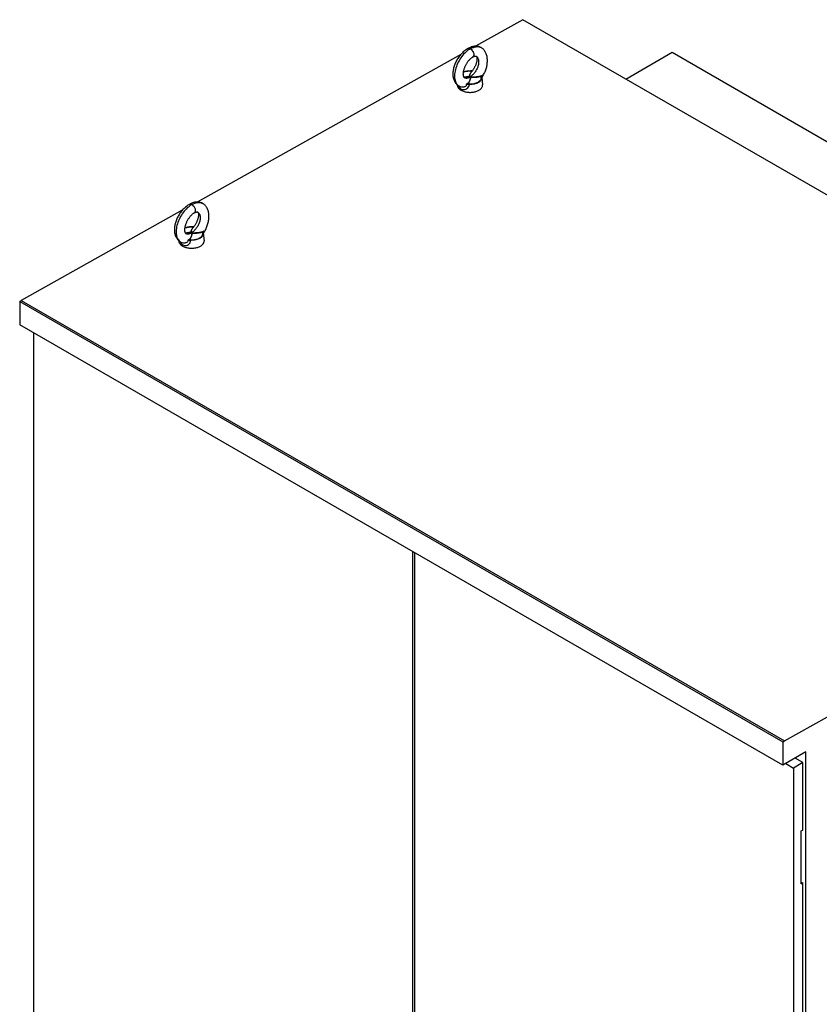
# Model space of a CAD drawing. Header units: millimetres. Extents: x 278 to 2158, y 330 to 3071.
# Tile 2 of 3: x 278 to 1391, y 1700 to 3071. Entities that reach past the tile are written whole.
import ezdxf

# ---------------------------------------------------------------- set-up
doc = ezdxf.new("R2010")
doc.units = ezdxf.units.MM
doc.header["$LTSCALE"] = 221.143391
doc.layers.get('0').update_dxf_attribs({"linetype": 'CONTINUOUS'})

msp = doc.modelspace()

# ---------------------------------------------------------------- linework, layer by layer
at = {"color": 7, "linetype": 'Continuous'}
for p, q in [((978.3, 3070.8), (912.4, 3033.9)), ((2040, 2457.8), (978.3, 3070.8)), ((902.8, 3031.2), (901.8, 3030.6)), ((901.8, 3030.7), (901.8, 3030.7)), ((901.8, 3030.7), (901.8, 3030.7)), ((920.2, 3032), (920.2, 3032)), ((891.9, 3022.4), (525, 2817)), ((908.1, 3018.5), (908.6, 3018.8)), ((913, 3020.1), (913.2, 3020)), ((913.2, 3020), (913.2, 3020)), ((913.2, 3020), (913.3, 3019.9)), ((913.2, 3020), (913.2, 3020)), ((1121.4, 2988.2), (1185.8, 3025.4)), ((1185.8, 3025.4), (1595.9, 2788.6)), ((905.6, 2999.3), (905.6, 2999.3)), ((905.6, 2999.3), (905.6, 2999.3)), ((906.6, 2998.1), (906.6, 2998.1)), ((906.6, 2998.1), (906.6, 2998.1)), ((921, 2990.6), (921, 2990.6)), ((921, 2990.6), (921, 2990.6)), ((921, 2990.4), (922.1, 2980.1)), ((921.9, 2991.4), (921.9, 2991.4)), ((889.6, 2978.3), (890, 2978.1)), ((889.6, 2978.3), (889.6, 2978.3)), ((891.8, 2977.3), (891.8, 2977.3)), ((515.4, 2814.3), (514.3, 2813.7)), ((514.4, 2813.8), (514.4, 2813.8)), ((514.4, 2813.8), (514.4, 2813.8)), ((532.8, 2815.1), (532.8, 2815.1)), ((504.5, 2805.5), (280.4, 2680.1)), ((520.7, 2801.7), (521.1, 2801.9)), ((525.6, 2803.2), (525.8, 2803.1)), ((525.8, 2803.1), (525.8, 2803.1)), ((525.8, 2803.1), (525.8, 2803.1)), ((525.8, 2803.1), (525.9, 2803)), ((518.2, 2782.4), (518.2, 2782.4)), ((518.2, 2782.4), (518.2, 2782.4)), ((519.2, 2781.2), (519.1, 2781.2)), ((519.2, 2781.2), (519.1, 2781.2)), ((533.6, 2773.7), (533.6, 2773.7)), ((533.6, 2773.7), (533.6, 2773.7)), ((533.6, 2773.5), (534.7, 2763.2)), ((534.5, 2774.6), (534.5, 2774.6)), ((502.2, 2761.4), (502.5, 2761.2)), ((502.2, 2761.4), (502.2, 2761.4)), ((504.4, 2760.4), (504.4, 2760.4)), ((278.3, 2678.8), (280.4, 2680.1)), ((278.3, 2678.8), (278.3, 2646.2)), ((278.3, 2678.8), (1340, 2065.9)), ((280.4, 2680.1), (1342.1, 2067.1)), ((1340, 2033.2), (278.3, 2646.2)), ((298.1, 1031), (298.1, 2634.7)), ((1342.1, 2067.1), (2040, 2457.8)), ((824.9, 2330.6), (824.9, 726.8)), ((828.1, 725), (828.1, 2328.8)), ((1340, 2065.9), (1342.1, 2067.1)), ((1340, 2065.9), (1340, 2033.2)), ((1371.8, 2051.6), (1340, 2033.2)), ((1367.8, 2036.8), (1357, 2043)), ((1371.8, 330), (1371.8, 2051.6)), ((1344.1, 2035.6), (1354.9, 2029.3)), ((1367.8, 2036.8), (1354.9, 2029.3)), ((1354.9, 2029.3), (1354.9, 420.8)), ((1367.8, 1942.9), (1367.8, 2036.8)), ((1365.6, 1941.7), (1367.8, 1942.9)), ((1365.6, 1868.2), (1365.6, 1941.7)), ((1365.6, 1870.6), (1367.8, 1869.4)), ((1365.6, 1868.2), (1367.8, 1869.4)), ((1367.8, 1493.8), (1367.8, 1869.4))]:
    msp.add_line(p, q, dxfattribs=at)
for points in [[(901.8, 3030.6), (900.8, 3030.1), (899.7, 3029.4), (898.6, 3028.6), (897.5, 3027.8), (896.4, 3026.9), (895.3, 3025.9), (894.3, 3024.9), (893.3, 3023.9), (892.3, 3022.8), (891.3, 3021.7), (890.4, 3020.6), (889.5, 3019.4), (888.6, 3018.2), (887.8, 3016.9), (887, 3015.7), (886.3, 3014.4), (885.6, 3013), (884.9, 3011.7), (884.3, 3010.4), (883.7, 3009), (883.2, 3007.6), (882.7, 3006.3), (882.3, 3004.9), (881.9, 3003.5), (881.6, 3002.1), (881.3, 3000.7), (881.1, 2999.3), (881, 2997.9), (880.9, 2996.5), (880.9, 2995.1), (880.9, 2993.7), (881, 2992.3), (881.2, 2991), (881.5, 2989.8), (881.8, 2988.6), (882.1, 2987.5), (882.6, 2986.4), (883, 2985.3), (883.6, 2984.4), (884.1, 2983.5), (884.7, 2982.6), (885.3, 2981.8), (886, 2981.1), (886.8, 2980.4), (887.5, 2979.7), (888.3, 2979.1), (889.1, 2978.6), (889.6, 2978.3)], [(920.2, 3032), (919.8, 3032.2), (918.9, 3032.6), (918, 3033), (917.1, 3033.3), (916.2, 3033.5), (915.2, 3033.7), (914.2, 3033.8), (913.1, 3033.9), (912.1, 3033.9), (911, 3033.8), (909.8, 3033.7), (908.7, 3033.4), (907.5, 3033.2), (906.4, 3032.8), (905.2, 3032.3), (904, 3031.8), (902.8, 3031.2)], [(921.9, 2991.4), (922.2, 2991.9), (923, 2993.2), (923.7, 2994.4), (924.4, 2995.7), (925, 2997.1), (925.6, 2998.4), (926.1, 2999.8), (926.6, 3001.2), (927.1, 3002.6), (927.5, 3004), (927.9, 3005.4), (928.2, 3006.8), (928.4, 3008.2), (928.7, 3009.7), (928.8, 3011.1), (928.9, 3012.6), (928.9, 3014), (928.9, 3015.5), (928.8, 3016.9), (928.6, 3018.2), (928.4, 3019.5), (928.1, 3020.8), (927.7, 3022), (927.3, 3023.2), (926.9, 3024.2), (926.4, 3025.3), (925.9, 3026.2), (925.3, 3027.1), (924.8, 3027.9), (924.1, 3028.7), (923.5, 3029.4), (922.8, 3030.1), (922.1, 3030.7), (921.3, 3031.3), (920.5, 3031.8), (920.2, 3032)], [(896.6, 2990.3), (896.6, 2990.3), (896.6, 2990.3), (896.5, 2990.4), (896.5, 2990.4), (896.4, 2990.5), (896.3, 2990.7), (896.2, 2990.9), (896.1, 2991.1), (896, 2991.4), (895.9, 2991.7), (895.8, 2992), (895.7, 2992.4), (895.6, 2992.9), (895.5, 2993.3), (895.5, 2993.8), (895.5, 2994.4), (895.4, 2994.9), (895.4, 2995.5), (895.5, 2996.2), (895.5, 2996.9), (895.6, 2997.6), (895.7, 2998.3), (895.8, 2999.1), (896, 2999.9), (896.2, 3000.7), (896.4, 3001.6), (896.7, 3002.4), (897, 3003.3), (897.3, 3004.1), (897.6, 3005), (898, 3005.9), (898.4, 3006.7), (898.8, 3007.6), (899.2, 3008.4), (899.7, 3009.2), (900.2, 3010), (900.7, 3010.8), (901.2, 3011.6), (901.7, 3012.4), (902.3, 3013.1), (902.8, 3013.8), (903.4, 3014.5), (904, 3015.1), (904.6, 3015.7), (905.2, 3016.3), (905.7, 3016.8), (906.3, 3017.3), (906.9, 3017.7), (907.5, 3018.2), (908.1, 3018.5)], [(913.3, 3019.9), (913.5, 3019.8), (913.6, 3019.7), (913.7, 3019.6), (913.8, 3019.4), (913.9, 3019.2), (914, 3019), (914, 3018.8), (914.1, 3018.5), (914.2, 3018.2), (914.3, 3017.9), (914.3, 3017.5), (914.3, 3017.1), (914.4, 3016.6), (914.4, 3016.2), (914.4, 3015.7), (914.3, 3015.1), (914.3, 3014.6), (914.2, 3013.9), (914.1, 3013.3), (914, 3012.6), (913.8, 3011.9), (913.6, 3011.1), (913.4, 3010.4), (913.2, 3009.6), (912.9, 3008.8), (912.6, 3008), (912.3, 3007.1), (911.9, 3006.3), (911.5, 3005.5), (911.1, 3004.6), (910.6, 3003.8), (910.1, 3002.9), (909.6, 3002.1), (909.1, 3001.3), (908.6, 3000.5), (908, 2999.7)], [(908.5, 3018.8), (908.9, 3019), (909.3, 3019.2), (909.7, 3019.4), (910.1, 3019.6), (910.5, 3019.7), (910.8, 3019.9), (911.2, 3020), (911.5, 3020), (911.8, 3020.1), (912, 3020.1), (912.2, 3020.1), (912.4, 3020.2), (912.6, 3020.1), (912.8, 3020.1), (912.9, 3020.1), (913, 3020.1)], [(907.9, 2999.5), (907.8, 2999.5), (907.5, 2999.5), (907.2, 2999.4), (906.9, 2999.4), (906.6, 2999.4), (906.3, 2999.4), (906, 2999.4), (905.7, 2999.4), (905.6, 2999.4)], [(908, 2999.7), (907.4, 2998.9), (906.8, 2998.2), (906.7, 2998)], [(921.1, 2989.2), (921.1, 2989.2), (921.2, 2989.3), (921.2, 2989.4), (921.2, 2989.6), (921.2, 2989.7), (921.3, 2989.9), (921.3, 2990.1), (921.4, 2990.3), (921.5, 2990.6), (921.6, 2990.8), (921.7, 2991), (921.9, 2991.3), (921.9, 2991.4)], [(890, 2978.1), (890.7, 2977.7), (891.5, 2977.4), (891.8, 2977.3)], [(514.4, 2813.8), (513.4, 2813.2), (512.3, 2812.5), (511.2, 2811.7), (510.1, 2810.9), (509, 2810), (507.9, 2809), (506.9, 2808.1), (505.9, 2807), (504.9, 2806), (503.9, 2804.8), (503, 2803.7), (502.1, 2802.5), (501.2, 2801.3), (500.4, 2800), (499.6, 2798.8), (498.9, 2797.5), (498.2, 2796.2), (497.5, 2794.8), (496.9, 2793.5), (496.3, 2792.1), (495.8, 2790.7), (495.3, 2789.4), (494.9, 2788), (494.5, 2786.6), (494.2, 2785.2), (493.9, 2783.8), (493.7, 2782.4), (493.6, 2781), (493.5, 2779.6), (493.5, 2778.2), (493.5, 2776.8), (493.6, 2775.5), (493.8, 2774.2), (494.1, 2772.9), (494.4, 2771.7), (494.7, 2770.6), (495.2, 2769.5), (495.6, 2768.5), (496.2, 2767.5), (496.7, 2766.6), (497.3, 2765.7), (497.9, 2764.9), (498.6, 2764.2), (499.3, 2763.5), (500.1, 2762.8), (500.9, 2762.2), (501.7, 2761.7), (502.2, 2761.4)], [(532.8, 2815.1), (532.4, 2815.3), (531.5, 2815.7), (530.6, 2816.1), (529.7, 2816.4), (528.7, 2816.6), (527.8, 2816.8), (526.8, 2816.9), (525.7, 2817), (524.7, 2817), (523.6, 2816.9), (522.4, 2816.8), (521.3, 2816.6), (520.1, 2816.3), (518.9, 2815.9), (517.8, 2815.4), (516.6, 2814.9), (515.4, 2814.3)], [(534.5, 2774.6), (534.8, 2775), (535.6, 2776.3), (536.3, 2777.5), (537, 2778.8), (537.6, 2780.2), (538.2, 2781.5), (538.7, 2782.9), (539.2, 2784.3), (539.7, 2785.7), (540.1, 2787.1), (540.5, 2788.5), (540.8, 2789.9), (541, 2791.3), (541.2, 2792.8), (541.4, 2794.2), (541.5, 2795.7), (541.5, 2797.1), (541.5, 2798.6), (541.4, 2800), (541.2, 2801.3), (541, 2802.6), (540.7, 2803.9), (540.3, 2805.1), (539.9, 2806.3), (539.5, 2807.3), (539, 2808.4), (538.5, 2809.3), (537.9, 2810.2), (537.3, 2811.1), (536.7, 2811.8), (536.1, 2812.5), (535.4, 2813.2), (534.7, 2813.8), (533.9, 2814.4), (533.1, 2814.9), (532.8, 2815.1)], [(509.1, 2773.4), (509.2, 2773.4), (509.2, 2773.4), (509.1, 2773.5), (509.1, 2773.5), (509, 2773.6), (508.9, 2773.8), (508.8, 2774), (508.7, 2774.2), (508.6, 2774.5), (508.5, 2774.8), (508.4, 2775.1), (508.3, 2775.5), (508.2, 2776), (508.1, 2776.4), (508.1, 2776.9), (508, 2777.5), (508, 2778), (508, 2778.7), (508.1, 2779.3), (508.1, 2780), (508.2, 2780.7), (508.3, 2781.5), (508.4, 2782.2), (508.6, 2783), (508.8, 2783.8), (509, 2784.7), (509.3, 2785.5), (509.5, 2786.4), (509.9, 2787.2), (510.2, 2788.1), (510.6, 2789), (511, 2789.8), (511.4, 2790.7), (511.8, 2791.5), (512.3, 2792.3), (512.8, 2793.2), (513.3, 2794), (513.8, 2794.7), (514.3, 2795.5), (514.9, 2796.2), (515.4, 2796.9), (516, 2797.6), (516.6, 2798.2), (517.2, 2798.8), (517.7, 2799.4), (518.3, 2799.9), (518.9, 2800.4), (519.5, 2800.9), (520.1, 2801.3), (520.7, 2801.7)], [(525.9, 2803), (526.1, 2802.9), (526.2, 2802.8), (526.3, 2802.7), (526.4, 2802.5), (526.5, 2802.3), (526.6, 2802.1), (526.6, 2801.9), (526.7, 2801.6), (526.8, 2801.3), (526.8, 2801), (526.9, 2800.6), (526.9, 2800.2), (527, 2799.8), (527, 2799.3), (527, 2798.8), (526.9, 2798.2), (526.9, 2797.7), (526.8, 2797), (526.7, 2796.4), (526.6, 2795.7), (526.4, 2795), (526.2, 2794.2), (526, 2793.5), (525.8, 2792.7), (525.5, 2791.9), (525.2, 2791.1), (524.8, 2790.2), (524.5, 2789.4), (524.1, 2788.6), (523.7, 2787.7), (523.2, 2786.9), (522.7, 2786), (522.2, 2785.2), (521.7, 2784.4), (521.2, 2783.6), (520.6, 2782.8)], [(521.1, 2801.9), (521.5, 2802.1), (521.9, 2802.4), (522.3, 2802.5), (522.7, 2802.7), (523.1, 2802.9), (523.4, 2803), (523.8, 2803.1), (524.1, 2803.1), (524.4, 2803.2), (524.6, 2803.2), (524.8, 2803.3), (525, 2803.3), (525.2, 2803.3), (525.4, 2803.2), (525.5, 2803.2), (525.6, 2803.2)], [(520.5, 2782.6), (520.4, 2782.6), (520.1, 2782.6), (519.8, 2782.6), (519.5, 2782.5), (519.2, 2782.5), (518.9, 2782.5), (518.6, 2782.5), (518.3, 2782.5), (518.2, 2782.5)], [(520.6, 2782.8), (520, 2782), (519.4, 2781.3), (519.2, 2781.1)], [(533.7, 2772.3), (533.7, 2772.3), (533.7, 2772.4), (533.8, 2772.5), (533.8, 2772.7), (533.8, 2772.8), (533.9, 2773), (533.9, 2773.2), (534, 2773.4), (534.1, 2773.7), (534.2, 2773.9), (534.3, 2774.2), (534.4, 2774.4), (534.5, 2774.6)], [(502.5, 2761.2), (503.3, 2760.9), (504.1, 2760.5), (504.4, 2760.4)]]:
    msp.add_lwpolyline(points, dxfattribs=at)
for centre, radius, start, end in [((902.9, 3028.6), 2.37, 118.4246, 118.9706), ((907.4, 3020.9), 2.38, 300.2271, 305.0051), ((910.5, 3015.2), 5.49, 59.8856, 60.5587), ((910.5, 3015.2), 5.49, 59.3186, 59.8856), ((903.7, 2991.9), 0.239, 242.2167, 245.5986), ((906, 2990.7), 0.322, 236.3074, 239.1351), ((913.3, 2992.1), 8.99, 130.6342, 138.3437), ((915.2, 2989.7), 5.82, 7.8731, 8.3495), ((915.2, 2989.7), 5.8, 7.3961, 7.8731), ((915.3, 2989.7), 5.78, 6.2015, 7.3965), ((894.6, 2987.1), 10.1, 239.1987, 240.6171), ((903.4, 2971), 10.5, 87.608, 101.0796), ((903.5, 2971.7), 9.01, 88.2485, 102.5176), ((515.5, 2811.7), 2.37, 118.4246, 118.9706), ((519.9, 2804), 2.38, 300.2271, 305.0051), ((523.1, 2798.3), 5.49, 59.8856, 60.5587), ((523.1, 2798.3), 5.49, 59.3186, 59.8856), ((525.9, 2775.2), 8.99, 130.6342, 138.3437), ((516.3, 2775), 0.239, 242.2167, 245.5986), ((518.6, 2773.9), 0.322, 236.3074, 239.1351), ((527.8, 2772.8), 5.82, 7.8731, 8.3495), ((527.8, 2772.8), 5.8, 7.3961, 7.8731), ((527.9, 2772.8), 5.78, 6.2015, 7.3965), ((507.2, 2770.2), 10.1, 239.1987, 240.6171), ((516, 2754.1), 10.5, 87.608, 101.0796), ((516.1, 2754.8), 9.01, 88.2485, 102.5176)]:
    msp.add_arc(centre, radius, start, end, dxfattribs=at)
for points, knots in [([(905.2, 3030.3), (902.9, 3029), (898.5, 3025.7), (892.9, 3019.4), (888.2, 3011.8), (884.9, 3003.6), (883.1, 2995.6), (883.2, 2989.3), (884.3, 2985), (885.5, 2982.2), (887.2, 2980), (888.7, 2978.9), (889.4, 2978.4)], [0, 0, 0, 0, 0.127436, 0.266696, 0.413755, 0.559951, 0.69468, 0.811744, 0.864138, 0.912483, 0.957315, 1, 1, 1, 1]), ([(901.8, 3030.7), (902.3, 3030.9), (903.5, 3031.1), (904.7, 3030.6), (905.2, 3030.3)], [0, 0, 0, 0, 0.452989, 1, 1, 1, 1]), ([(905.2, 3030.3), (906.5, 3031.1), (909.2, 3032.4), (913.2, 3033.4), (916.9, 3033.3), (919.2, 3032.5), (920.2, 3032)], [0, 0, 0, 0, 0.294134, 0.552364, 0.783191, 1, 1, 1, 1]), ([(905.2, 3030.3), (906.3, 3029.7), (908.1, 3028), (909.5, 3025.2), (910, 3022.8), (910, 3021.2), (909.6, 3019.9), (909, 3019.2), (908.7, 3018.9)], [0, 0, 0, 0, 0.266502, 0.554674, 0.688815, 0.808024, 0.910437, 1, 1, 1, 1]), ([(913.3, 3019.9), (913.8, 3019.7), (914.5, 3019.1), (915.4, 3017.9), (916.1, 3016.4), (916.8, 3013.9), (916.8, 3010.4), (915.9, 3006), (914.1, 3001.5), (911.5, 2997.3), (908.4, 2993.8), (906, 2991.9), (904.7, 2991.2)], [0, 0, 0, 0, 0.041553, 0.085439, 0.133358, 0.186016, 0.305768, 0.441923, 0.58567, 0.729698, 0.869346, 1, 1, 1, 1]), ([(895.6, 2997.9), (897.2, 2998.5), (900.5, 2999.3), (903.9, 2999.5), (905.6, 2999.4)], [0, 0, 0, 0, 0.485449, 1, 1, 1, 1]), ([(905.6, 2999.3), (903.9, 2999.4), (900.5, 2999.2), (897.1, 2998.4), (895.6, 2997.8)], [0, 0, 0, 0, 0.516152, 1, 1, 1, 1]), ([(903.6, 2991.7), (903.5, 2991.6), (903.2, 2991.6), (902.6, 2991.5), (901.8, 2991.4), (900.9, 2991.3), (899.7, 2991.1), (898.2, 2990.9), (897, 2990.7), (896.4, 2990.6)], [0, 0, 0, 0, 0.057315, 0.119473, 0.245495, 0.371982, 0.498288, 0.750075, 1, 1, 1, 1]), ([(896.4, 2990.5), (897, 2990.6), (898.2, 2990.8), (899.7, 2991.1), (900.9, 2991.2), (901.8, 2991.4), (902.6, 2991.5), (903.2, 2991.6), (903.5, 2991.6), (903.6, 2991.7)], [0, 0, 0, 0, 0.248695, 0.499854, 0.626052, 0.752578, 0.878904, 0.941514, 1, 1, 1, 1]), ([(896.6, 2990.3), (897.1, 2990), (898.3, 2989.6), (900.3, 2989.5), (902.5, 2990.1), (904, 2990.7), (904.7, 2991.2)], [0, 0, 0, 0, 0.213073, 0.442296, 0.701173, 1, 1, 1, 1]), ([(905.8, 2990.5), (905.6, 2990.4), (905.4, 2989.8), (905.3, 2989.1), (905.1, 2988.4), (904.9, 2987.7), (904.7, 2987), (904.4, 2986.1), (903.9, 2985), (903.1, 2983.7), (901.8, 2982), (900.4, 2980.9), (899.4, 2980.4)], [0, 0, 0, 0, 0.060732, 0.118967, 0.177196, 0.235491, 0.293953, 0.35263, 0.471014, 0.592399, 0.719697, 1, 1, 1, 1]), ([(901.4, 2981.2), (902.1, 2981.9), (903, 2982.9), (903.9, 2984.5), (904.4, 2985.7), (904.8, 2986.9), (905.1, 2987.9), (905.3, 2988.7), (905.4, 2989.3), (905.5, 2989.8), (905.6, 2990.2), (905.7, 2990.4), (905.8, 2990.5)], [0, 0, 0, 0, 0.272537, 0.398914, 0.521422, 0.641795, 0.760895, 0.820092, 0.879118, 0.937903, 0.967419, 1, 1, 1, 1]), ([(906.6, 2998.1), (906.1, 2997.6), (905.6, 2996.9), (905, 2995.8), (904.7, 2995), (904.4, 2994.2), (904.2, 2993.3), (904, 2992.5), (903.9, 2991.9), (903.6, 2991.7)], [0, 0, 0, 0, 0.265898, 0.39143, 0.514147, 0.635032, 0.754647, 0.873785, 1, 1, 1, 1]), ([(903.6, 2991.7), (903.9, 2991.8), (904.1, 2992.5), (904.3, 2993.3), (904.5, 2994.1), (904.8, 2994.9), (905.2, 2995.7), (905.7, 2996.8), (906.3, 2997.5), (906.7, 2998)], [0, 0, 0, 0, 0.127547, 0.24623, 0.365632, 0.48658, 0.609531, 0.735233, 1, 1, 1, 1]), ([(903.6, 2991.7), (903.7, 2991.7), (904.1, 2991.5), (904.4, 2991.3), (904.7, 2991.2)], [0, 0, 0, 0, 0.244242, 1, 1, 1, 1]), ([(903.8, 2981.4), (906, 2981.3), (910.2, 2981.6), (915.1, 2983.3), (918.1, 2985.4), (919.6, 2987.1), (920.5, 2989), (920.5, 2990.3), (920.4, 2991)], [0, 0, 0, 0, 0.31114, 0.590104, 0.709973, 0.815675, 0.910203, 1, 1, 1, 1]), ([(921, 2990.4), (921.1, 2989.7), (921, 2988.3), (920, 2986.4), (918.4, 2984.6), (915.4, 2982.5), (910.4, 2980.9), (906, 2980.6), (903.8, 2980.7)], [0, 0, 0, 0, 0.089579, 0.184478, 0.290719, 0.410977, 0.689856, 1, 1, 1, 1]), ([(904.7, 2991.2), (904.8, 2991.1), (905.2, 2990.9), (905.5, 2990.7), (905.8, 2990.5)], [0, 0, 0, 0, 0.244865, 1, 1, 1, 1]), ([(905.6, 2999.3), (905.8, 2999.3), (906.5, 2999.3), (907.2, 2999.3), (907.8, 2999.4)], [0, 0, 0, 0, 0.253495, 1, 1, 1, 1]), ([(905.6, 2999.3), (905.6, 2999.3), (905.6, 2999.4), (905.6, 2999.4), (905.6, 2999.4)], [0, 0, 0, 0, 0.723383, 1, 1, 1, 1]), ([(922.4, 2993.6), (921.9, 2993.3), (920.7, 2992.7), (918.8, 2992.1), (916.8, 2991.6), (914.7, 2991.2), (912.9, 2991), (911.4, 2990.9), (910.3, 2990.8), (909.1, 2990.8), (908.2, 2990.7), (907.4, 2990.7), (906.9, 2990.7), (906.3, 2990.6), (906, 2990.6), (905.8, 2990.5)], [0, 0, 0, 0, 0.106988, 0.223725, 0.347279, 0.474064, 0.60356, 0.669243, 0.735416, 0.801955, 0.868785, 0.902269, 0.935688, 0.968886, 1, 1, 1, 1]), ([(905.8, 2990.5), (905.9, 2990.5), (906.3, 2990.6), (906.7, 2990.6), (907.2, 2990.6), (907.9, 2990.7), (908.7, 2990.7), (909.7, 2990.7), (910.6, 2990.7), (911.9, 2990.8), (913.5, 2990.9), (915.4, 2991.1), (917.2, 2991.4), (919, 2991.8), (920.1, 2992.1), (920.7, 2992.3)], [0, 0, 0, 0, 0.029472, 0.061533, 0.093959, 0.126529, 0.191718, 0.256746, 0.321553, 0.386072, 0.513878, 0.639731, 0.763462, 0.884602, 1, 1, 1, 1]), ([(920.7, 2992.3), (920.6, 2992.1), (920.4, 2991.7), (920.4, 2991.2), (920.4, 2991)], [0, 0, 0, 0, 0.503381, 1, 1, 1, 1]), ([(922.4, 2993.6), (922.1, 2993.4), (921.5, 2992.9), (921, 2992.5), (920.7, 2992.3)], [0, 0, 0, 0, 0.528431, 1, 1, 1, 1]), ([(921.2, 2991.8), (921.2, 2991.9), (921.1, 2992.2), (920.8, 2992.3), (920.7, 2992.3)], [0, 0, 0, 0, 0.476466, 1, 1, 1, 1]), ([(921, 2990.6), (921, 2990.9), (921, 2991.3), (921.2, 2991.7), (921.2, 2991.8)], [0, 0, 0, 0, 0.743251, 1, 1, 1, 1]), ([(922.4, 2993.6), (922.1, 2993.3), (921.8, 2992.8), (921.4, 2992.2), (921.3, 2991.9), (921.2, 2991.8)], [0, 0, 0, 0, 0.551141, 0.797026, 1, 1, 1, 1]), ([(921.9, 2991.4), (922, 2991.5), (922, 2991.8), (922.1, 2992.2), (922.2, 2992.9), (922.3, 2993.3), (922.4, 2993.6)], [0, 0, 0, 0, 0.123564, 0.340833, 0.644797, 1, 1, 1, 1]), ([(887, 2980.2), (886.9, 2979.5), (887.1, 2978), (888.2, 2975.9), (890, 2974.1), (891.5, 2973.1), (892.3, 2972.6)], [0, 0, 0, 0, 0.21565, 0.446895, 0.706622, 1, 1, 1, 1]), ([(888.9, 2978.7), (889.2, 2977.8), (890.1, 2976), (891.6, 2974.7), (892.4, 2974.2)], [0, 0, 0, 0, 0.521708, 1, 1, 1, 1]), ([(896.2, 2977), (895.8, 2976.9), (894.4, 2976.7), (892.8, 2976.9), (891.8, 2977.3)], [0, 0, 0, 0, 0.256621, 1, 1, 1, 1]), ([(892.3, 2972.6), (893.6, 2971.8), (896.7, 2970.6), (901.6, 2969.7), (906.8, 2969.6), (911.8, 2970.3), (916.2, 2971.8), (919.6, 2974.1), (921.5, 2976.5), (922.2, 2978.6), (922.2, 2979.6), (922.1, 2980.1)], [0, 0, 0, 0, 0.131337, 0.275633, 0.42482, 0.56991, 0.702678, 0.817508, 0.913871, 0.957467, 1, 1, 1, 1]), ([(892.4, 2974.2), (893.2, 2973.8), (894.9, 2973.3), (897.7, 2973.5), (900.5, 2974.7), (902, 2976.2), (902.6, 2977.2)], [0, 0, 0, 0, 0.224058, 0.460071, 0.716522, 1, 1, 1, 1]), ([(899.4, 2980.4), (899.5, 2980), (899.5, 2979.2), (898.8, 2978.1), (897.6, 2977.4), (896.7, 2977.1), (896.2, 2977)], [0, 0, 0, 0, 0.230897, 0.457322, 0.714973, 1, 1, 1, 1]), ([(901.4, 2981.2), (901.2, 2981.1), (900.6, 2980.8), (899.9, 2980.6), (899.4, 2980.4)], [0, 0, 0, 0, 0.243226, 1, 1, 1, 1]), ([(901.5, 2980.4), (901.3, 2980.4), (900.9, 2980.4), (900.2, 2980.3), (899.7, 2980.4), (899.4, 2980.4)], [0, 0, 0, 0, 0.287714, 0.67268, 1, 1, 1, 1]), ([(901.5, 2980.4), (901.5, 2980.6), (901.5, 2980.9), (901.4, 2981.1), (901.4, 2981.2)], [0, 0, 0, 0, 0.525444, 1, 1, 1, 1]), ([(902.6, 2977.2), (902.7, 2977.4), (903.3, 2978.5), (903.6, 2979.7), (903.8, 2980.7)], [0, 0, 0, 0, 0.244195, 1, 1, 1, 1]), ([(903.8, 2981.4), (903.8, 2981.4), (903.8, 2981.1), (903.8, 2980.9), (903.8, 2980.7)], [0, 0, 0, 0, 0.198623, 1, 1, 1, 1]), ([(517.8, 2813.4), (515.5, 2812.2), (511.1, 2808.8), (505.5, 2802.5), (500.8, 2794.9), (497.4, 2786.8), (495.7, 2778.7), (495.8, 2772.4), (496.9, 2768.1), (498.1, 2765.4), (499.8, 2763.1), (501.3, 2762), (502, 2761.5)], [0, 0, 0, 0, 0.127436, 0.266696, 0.413755, 0.559951, 0.69468, 0.811744, 0.864138, 0.912483, 0.957315, 1, 1, 1, 1]), ([(514.4, 2813.8), (514.9, 2814), (516.1, 2814.2), (517.3, 2813.7), (517.8, 2813.4)], [0, 0, 0, 0, 0.452989, 1, 1, 1, 1]), ([(517.8, 2813.4), (519.1, 2814.2), (521.8, 2815.5), (525.8, 2816.5), (529.5, 2816.4), (531.8, 2815.7), (532.8, 2815.1)], [0, 0, 0, 0, 0.294134, 0.552364, 0.783191, 1, 1, 1, 1]), ([(517.8, 2813.4), (518.9, 2812.8), (520.7, 2811.1), (522.1, 2808.3), (522.6, 2805.9), (522.6, 2804.3), (522.2, 2803), (521.6, 2802.3), (521.3, 2802.1)], [0, 0, 0, 0, 0.266502, 0.554674, 0.688815, 0.808024, 0.910437, 1, 1, 1, 1]), ([(525.9, 2803), (526.3, 2802.8), (527.1, 2802.2), (528, 2801), (528.7, 2799.5), (529.4, 2797), (529.4, 2793.5), (528.5, 2789.1), (526.7, 2784.6), (524.1, 2780.5), (521, 2776.9), (518.6, 2775), (517.3, 2774.3)], [0, 0, 0, 0, 0.041553, 0.085439, 0.133358, 0.186016, 0.305768, 0.441923, 0.58567, 0.729698, 0.869346, 1, 1, 1, 1]), ([(508.2, 2781), (509.8, 2781.6), (513.1, 2782.4), (516.5, 2782.6), (518.2, 2782.5)], [0, 0, 0, 0, 0.485449, 1, 1, 1, 1]), ([(518.2, 2782.4), (516.5, 2782.5), (513.1, 2782.3), (509.7, 2781.5), (508.2, 2780.9)], [0, 0, 0, 0, 0.516152, 1, 1, 1, 1]), ([(518.2, 2782.4), (518.4, 2782.4), (519.1, 2782.4), (519.8, 2782.5), (520.4, 2782.5)], [0, 0, 0, 0, 0.253495, 1, 1, 1, 1]), ([(518.2, 2782.4), (518.2, 2782.5), (518.2, 2782.5), (518.2, 2782.5), (518.2, 2782.5)], [0, 0, 0, 0, 0.723383, 1, 1, 1, 1]), ([(516.2, 2774.8), (516.1, 2774.7), (515.8, 2774.7), (515.2, 2774.6), (514.4, 2774.5), (513.5, 2774.4), (512.3, 2774.2), (510.8, 2774), (509.6, 2773.8), (509, 2773.7)], [0, 0, 0, 0, 0.057315, 0.119473, 0.245495, 0.371982, 0.498288, 0.750075, 1, 1, 1, 1]), ([(509, 2773.6), (509.6, 2773.7), (510.8, 2774), (512.3, 2774.2), (513.5, 2774.3), (514.4, 2774.5), (515.2, 2774.6), (515.8, 2774.7), (516.1, 2774.7), (516.2, 2774.8)], [0, 0, 0, 0, 0.248695, 0.499854, 0.626052, 0.752578, 0.878904, 0.941514, 1, 1, 1, 1]), ([(509.1, 2773.4), (509.7, 2773.1), (510.9, 2772.7), (512.9, 2772.6), (515.1, 2773.2), (516.6, 2773.9), (517.3, 2774.3)], [0, 0, 0, 0, 0.213073, 0.442296, 0.701173, 1, 1, 1, 1]), ([(518.4, 2773.6), (518.2, 2773.5), (518, 2772.9), (517.9, 2772.2), (517.7, 2771.5), (517.5, 2770.8), (517.3, 2770.2), (517, 2769.2), (516.5, 2768.1), (515.7, 2766.8), (514.4, 2765.1), (513, 2764), (512, 2763.5)], [0, 0, 0, 0, 0.060732, 0.118967, 0.177196, 0.235491, 0.293953, 0.35263, 0.471014, 0.592399, 0.719697, 1, 1, 1, 1]), ([(513.9, 2764.3), (514.7, 2765), (515.6, 2766), (516.5, 2767.6), (517, 2768.8), (517.4, 2770), (517.7, 2771), (517.8, 2771.8), (518, 2772.4), (518.1, 2772.9), (518.2, 2773.3), (518.3, 2773.5), (518.4, 2773.6)], [0, 0, 0, 0, 0.272537, 0.398914, 0.521422, 0.641795, 0.760895, 0.820092, 0.879118, 0.937903, 0.967419, 1, 1, 1, 1]), ([(519.1, 2781.2), (518.7, 2780.7), (518.2, 2780), (517.6, 2778.9), (517.3, 2778.1), (517, 2777.3), (516.8, 2776.4), (516.6, 2775.6), (516.5, 2775), (516.2, 2774.8)], [0, 0, 0, 0, 0.265898, 0.39143, 0.514147, 0.635032, 0.754647, 0.873785, 1, 1, 1, 1]), ([(516.2, 2774.8), (516.5, 2775), (516.7, 2775.6), (516.9, 2776.4), (517.1, 2777.2), (517.4, 2778), (517.7, 2778.8), (518.3, 2779.9), (518.8, 2780.6), (519.2, 2781.1)], [0, 0, 0, 0, 0.127547, 0.24623, 0.365632, 0.48658, 0.609531, 0.735233, 1, 1, 1, 1]), ([(516.2, 2774.8), (516.3, 2774.8), (516.7, 2774.6), (517, 2774.4), (517.3, 2774.3)], [0, 0, 0, 0, 0.244242, 1, 1, 1, 1]), ([(516.4, 2764.5), (518.6, 2764.4), (522.8, 2764.7), (527.7, 2766.4), (530.7, 2768.5), (532.2, 2770.2), (533.1, 2772.1), (533.1, 2773.5), (533, 2774.1)], [0, 0, 0, 0, 0.31114, 0.590104, 0.709973, 0.815675, 0.910203, 1, 1, 1, 1]), ([(533.6, 2773.5), (533.7, 2772.8), (533.6, 2771.4), (532.6, 2769.5), (531, 2767.7), (527.9, 2765.7), (522.9, 2764), (518.6, 2763.7), (516.4, 2763.8)], [0, 0, 0, 0, 0.089579, 0.184478, 0.290719, 0.410977, 0.689856, 1, 1, 1, 1]), ([(517.3, 2774.3), (517.4, 2774.2), (517.8, 2774), (518.1, 2773.8), (518.4, 2773.6)], [0, 0, 0, 0, 0.244865, 1, 1, 1, 1]), ([(535, 2776.7), (534.5, 2776.4), (533.3, 2775.8), (531.4, 2775.2), (529.4, 2774.7), (527.3, 2774.3), (525.5, 2774.1), (524, 2774), (522.9, 2773.9), (521.7, 2773.9), (520.8, 2773.8), (520, 2773.8), (519.5, 2773.8), (518.9, 2773.7), (518.5, 2773.7), (518.4, 2773.6)], [0, 0, 0, 0, 0.106988, 0.223725, 0.347279, 0.474064, 0.60356, 0.669243, 0.735416, 0.801955, 0.868785, 0.902269, 0.935688, 0.968886, 1, 1, 1, 1]), ([(518.4, 2773.6), (518.5, 2773.7), (518.8, 2773.7), (519.3, 2773.7), (519.8, 2773.8), (520.5, 2773.8), (521.3, 2773.8), (522.2, 2773.8), (523.2, 2773.9), (524.5, 2773.9), (526.1, 2774), (528, 2774.3), (529.8, 2774.5), (531.6, 2774.9), (532.7, 2775.3), (533.3, 2775.4)], [0, 0, 0, 0, 0.029472, 0.061533, 0.093959, 0.126529, 0.191718, 0.256746, 0.321553, 0.386072, 0.513878, 0.639731, 0.763462, 0.884602, 1, 1, 1, 1]), ([(533.3, 2775.4), (533.2, 2775.2), (533, 2774.8), (533, 2774.3), (533, 2774.1)], [0, 0, 0, 0, 0.503381, 1, 1, 1, 1]), ([(535, 2776.7), (534.7, 2776.5), (534.1, 2776), (533.6, 2775.6), (533.3, 2775.4)], [0, 0, 0, 0, 0.528431, 1, 1, 1, 1]), ([(533.8, 2774.9), (533.8, 2775), (533.7, 2775.3), (533.4, 2775.4), (533.3, 2775.4)], [0, 0, 0, 0, 0.476466, 1, 1, 1, 1]), ([(533.6, 2773.7), (533.5, 2774), (533.6, 2774.4), (533.8, 2774.8), (533.8, 2774.9)], [0, 0, 0, 0, 0.743251, 1, 1, 1, 1]), ([(535, 2776.7), (534.7, 2776.4), (534.4, 2775.9), (534, 2775.3), (533.9, 2775), (533.8, 2774.9)], [0, 0, 0, 0, 0.551141, 0.797026, 1, 1, 1, 1]), ([(534.5, 2774.6), (534.6, 2774.6), (534.6, 2774.9), (534.7, 2775.3), (534.8, 2776), (534.9, 2776.4), (535, 2776.7)], [0, 0, 0, 0, 0.123564, 0.340833, 0.644797, 1, 1, 1, 1]), ([(499.6, 2763.3), (499.5, 2762.6), (499.7, 2761.1), (500.8, 2759), (502.5, 2757.2), (504, 2756.2), (504.9, 2755.7)], [0, 0, 0, 0, 0.21565, 0.446895, 0.706622, 1, 1, 1, 1]), ([(501.5, 2761.9), (501.8, 2760.9), (502.7, 2759.1), (504.2, 2757.8), (505, 2757.3)], [0, 0, 0, 0, 0.521708, 1, 1, 1, 1]), ([(508.8, 2760.1), (508.4, 2760), (507, 2759.8), (505.4, 2760), (504.4, 2760.4)], [0, 0, 0, 0, 0.256621, 1, 1, 1, 1]), ([(504.9, 2755.7), (506.2, 2754.9), (509.3, 2753.7), (514.2, 2752.8), (519.4, 2752.7), (524.4, 2753.4), (528.8, 2755), (532.2, 2757.2), (534.1, 2759.6), (534.8, 2761.7), (534.8, 2762.7), (534.7, 2763.2)], [0, 0, 0, 0, 0.131337, 0.275633, 0.42482, 0.56991, 0.702678, 0.817508, 0.913871, 0.957467, 1, 1, 1, 1]), ([(505, 2757.3), (505.8, 2756.9), (507.5, 2756.4), (510.3, 2756.6), (513.1, 2757.8), (514.6, 2759.3), (515.2, 2760.3)], [0, 0, 0, 0, 0.224058, 0.460071, 0.716522, 1, 1, 1, 1]), ([(512, 2763.5), (512.1, 2763.1), (512.1, 2762.3), (511.3, 2761.2), (510.2, 2760.5), (509.3, 2760.2), (508.8, 2760.1)], [0, 0, 0, 0, 0.230897, 0.457322, 0.714973, 1, 1, 1, 1]), ([(513.9, 2764.3), (513.8, 2764.3), (513.2, 2764), (512.5, 2763.7), (512, 2763.5)], [0, 0, 0, 0, 0.243226, 1, 1, 1, 1]), ([(514.1, 2763.6), (513.9, 2763.5), (513.5, 2763.5), (512.7, 2763.5), (512.2, 2763.5), (512, 2763.5)], [0, 0, 0, 0, 0.287714, 0.67268, 1, 1, 1, 1]), ([(514.1, 2763.6), (514.1, 2763.7), (514.1, 2764), (514, 2764.2), (513.9, 2764.3)], [0, 0, 0, 0, 0.525444, 1, 1, 1, 1]), ([(515.2, 2760.3), (515.3, 2760.5), (515.9, 2761.6), (516.2, 2762.8), (516.4, 2763.8)], [0, 0, 0, 0, 0.244195, 1, 1, 1, 1]), ([(516.4, 2764.5), (516.4, 2764.5), (516.4, 2764.2), (516.4, 2764), (516.4, 2763.8)], [0, 0, 0, 0, 0.198623, 1, 1, 1, 1])]:
    msp.add_open_spline(points, degree=3, knots=knots, dxfattribs=at)
for points in [[(920.9, 2990.7), (920.8, 2990.9), (920.6, 2991), (920.4, 2991)], [(921, 2990.6), (921, 2990.6), (921, 2990.7), (920.9, 2990.7)], [(533.5, 2773.8), (533.4, 2774), (533.2, 2774.1), (533, 2774.1)], [(533.6, 2773.7), (533.6, 2773.7), (533.6, 2773.8), (533.5, 2773.8)]]:
    msp.add_open_spline(points, degree=3, dxfattribs=at)

doc.saveas('drawing.dxf')
